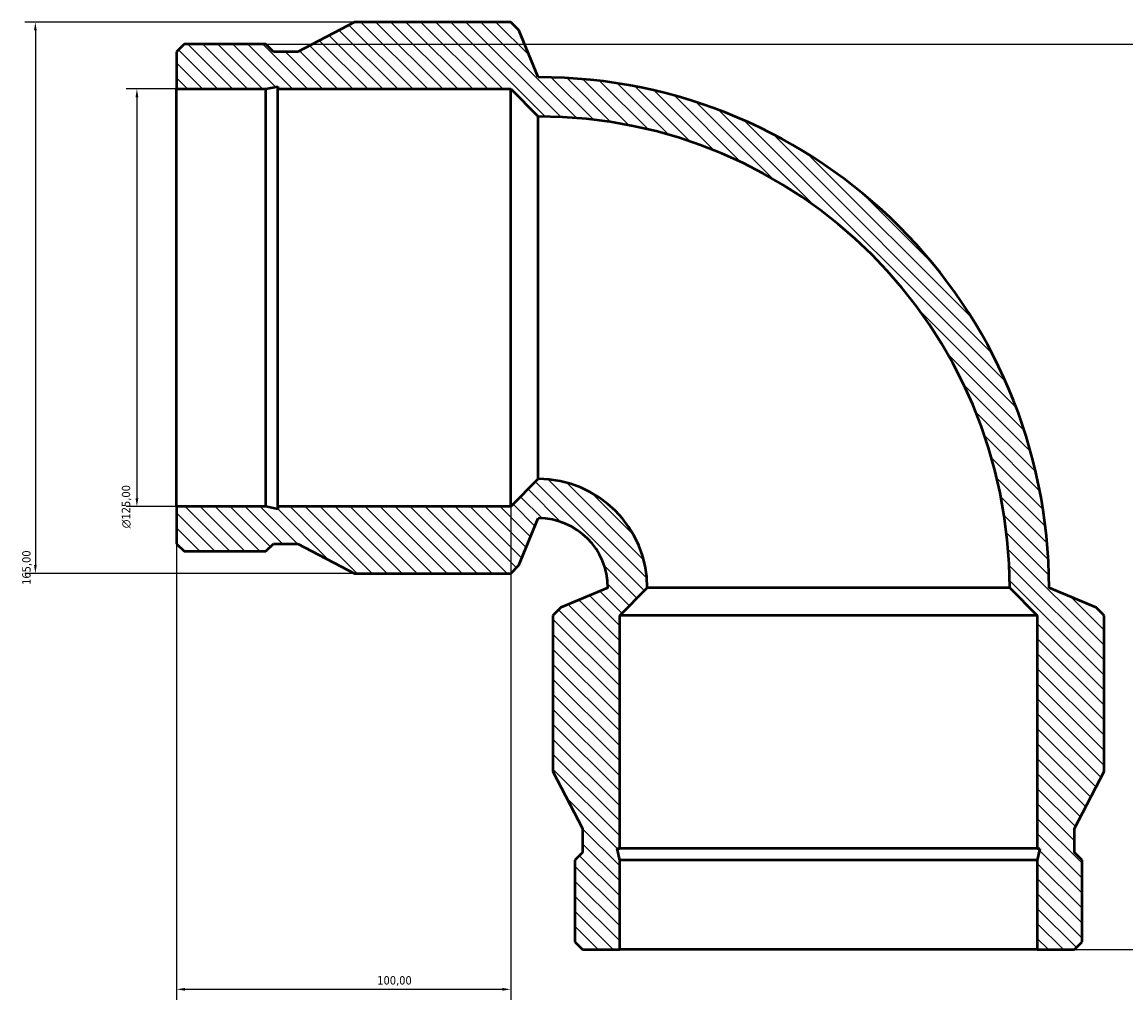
# Model space of a CAD drawing. Header units: millimetres. Extents: x -582 to 1504, y -311 to 1217.
# Tile 2 of 7: x -582 to -252, y 924 to 1217. Entities that reach past the tile are written whole.
import ezdxf

# ---------------------------------------------------------------- set-up
doc = ezdxf.new("R2010")
doc.units = ezdxf.units.MM
for name, color, linetype, lineweight in [('Dimension (ISO)', 7, 'Continuous', 25), ('Hatch (ISO)', 7, 'Continuous', 18), ('Visible (ISO)', 7, 'Continuous', 50)]:
    doc.layers.add(name, color=color, linetype=linetype, lineweight=lineweight)
doc.styles.add('Note Text (ISO)', font='tahoma.ttf')
doc.dimstyles.new('Default (ISO)', dxfattribs={"dimtxt": 2.5, "dimasz": 2.5, "dimexe": 3.175, "dimexo": 0, "dimgap": 0.762, "dimtad": 1, "dimrnd": 1e-08, "dimzin": 0, "dimtxsty": 'Note Text (ISO)', "dimcen": 0.09, "dimdle": 10, "dimclrd": 256, "dimclre": 256, "dimclrt": 232, "dimazin": 0, "dimtfac": 1.40208, "dimtmove": 0, "dimatfit": 3, "dimfxl": 1, "dimtolj": 1, "dimtzin": 0, "dimlwd": -1, "dimlwe": -1, "dimarcsym": 0})

# ---------------------------------------------------------------- blocks, each defined once
blk = doc.blocks.new('*D7')
at = {"layer": 'Defpoints', "color": 0, "transparency": 16777216}
for p in [(-508.97, 1210.34), (-278.1, 939.34), (66.53, 939.34)]:
    blk.add_point(p, dxfattribs=at)
at = {"layer": 'Dimension (ISO)', "transparency": 16777216}
for p, q in [((-508.97, 1210.34), (69.71, 1210.34)), ((66.53, 1207.84), (66.53, 941.84)), ((-278.1, 939.34), (69.71, 939.34)), ((66.53, 939.34), (66.53, 925.21))]:
    blk.add_line(p, q, dxfattribs=at)
for points in [[(66.12, 1207.84), (66.95, 1207.84), (66.53, 1210.34)], [(66.12, 941.84), (66.95, 941.84), (66.53, 939.34)]]:
    blk.add_solid(points, dxfattribs=at)
at = {"layer": 'Dimension (ISO)', "color": 232, "true_color": 0xca0064, "transparency": 16777216, "insert": (62.6, 925.98), "char_height": 2.5, "attachment_point": 1, "rotation": 90, "style": 'Note Text (ISO)'}
blk.add_mtext('\\A1;271,00', dxfattribs=at)
blk = doc.blocks.new('*D8')
at = {"layer": 'Defpoints', "color": 0, "transparency": 16777216}
for p in [(-535.7, 1196.94), (-547.58, 1071.94), (-535.7, 1071.94)]:
    blk.add_point(p, dxfattribs=at)
at = {"layer": 'Dimension (ISO)', "transparency": 16777216}
for p, q in [((-535.7, 1196.94), (-550.76, 1196.94)), ((-547.58, 1194.44), (-547.58, 1074.44)), ((-535.7, 1071.94), (-550.76, 1071.94))]:
    blk.add_line(p, q, dxfattribs=at)
for points in [[(-548, 1194.44), (-547.16, 1194.44), (-547.58, 1196.94)], [(-548, 1074.44), (-547.16, 1074.44), (-547.58, 1071.94)]]:
    blk.add_solid(points, dxfattribs=at)
at = {"layer": 'Dimension (ISO)', "color": 232, "true_color": 0xca0064, "transparency": 16777216, "insert": (-552.1, 1065.45), "char_height": 2.5, "attachment_point": 1, "rotation": 90, "style": 'Note Text (ISO)'}
blk.add_mtext('\\A1;\\fAIGDT|b0|i0;\\H2.5000;\\ln\\fTahoma|b0|i0;\\H2.5000;125,00', dxfattribs=at)
blk = doc.blocks.new('*D9')
at = {"layer": 'Defpoints', "color": 0, "transparency": 16777216}
for p in [(-482.45, 1216.94), (-577.97, 1051.94), (-482.45, 1051.94)]:
    blk.add_point(p, dxfattribs=at)
at = {"layer": 'Dimension (ISO)', "transparency": 16777216}
for p, q in [((-482.45, 1216.94), (-581.15, 1216.94)), ((-577.97, 1214.44), (-577.97, 1054.44)), ((-482.45, 1051.94), (-581.15, 1051.94))]:
    blk.add_line(p, q, dxfattribs=at)
for points in [[(-578.39, 1214.44), (-577.56, 1214.44), (-577.97, 1216.94)], [(-578.39, 1054.44), (-577.56, 1054.44), (-577.97, 1051.94)]]:
    blk.add_solid(points, dxfattribs=at)
at = {"layer": 'Dimension (ISO)', "color": 232, "true_color": 0xca0064, "transparency": 16777216, "insert": (-581.91, 1048.49), "char_height": 2.5, "attachment_point": 1, "rotation": 90, "style": 'Note Text (ISO)'}
blk.add_mtext('\\A1;165,00', dxfattribs=at)
blk = doc.blocks.new('*D10')
at = {"layer": 'Defpoints', "color": 0, "transparency": 16777216}
for p in [(-535.7, 1071.94), (-435.7, 1071.94), (-435.7, 927.44)]:
    blk.add_point(p, dxfattribs=at)
at = {"layer": 'Dimension (ISO)', "transparency": 16777216}
for p, q in [((-535.7, 1071.94), (-535.7, 924.27)), ((-435.7, 1071.94), (-435.7, 924.27)), ((-533.2, 927.44), (-438.2, 927.44))]:
    blk.add_line(p, q, dxfattribs=at)
for points in [[(-533.2, 927.86), (-533.2, 927.03), (-535.7, 927.44)], [(-438.2, 927.86), (-438.2, 927.03), (-435.7, 927.44)]]:
    blk.add_solid(points, dxfattribs=at)
at = {"layer": 'Dimension (ISO)', "color": 232, "true_color": 0xca0064, "transparency": 16777216, "insert": (-475.65, 931.38), "char_height": 2.5, "attachment_point": 1, "style": 'Note Text (ISO)'}
blk.add_mtext('\\A1;100,00', dxfattribs=at)

msp = doc.modelspace()

# ---------------------------------------------------------------- hatches: boundary and pattern name
at = {"layer": 'Hatch (ISO)'}
h = msp.add_hatch(dxfattribs=at)
h.set_pattern_fill('ANSI31', color=256, scale=25.4, angle=90, style=0)
h.set_pattern_definition([(135, (0, 0), (-2.245064, -2.245064), [])])
edge = h.paths.add_edge_path()
edge.add_line((-414.218, 939.342), (-403.095, 939.342))
edge.add_line((-403.095, 939.342), (-403.095, 966.065))
edge.add_line((-403.095, 966.065), (-403.845, 969.591))
edge.add_line((-403.845, 969.591), (-403.095, 969.591))
edge.add_line((-403.095, 969.591), (-403.095, 1039.342))
edge.add_line((-403.095, 1039.342), (-394.845, 1047.592))
edge.add_ellipse((-427.445, 1047.592), major_axis=(32.6, 0), ratio=1, start_angle=0, end_angle=90)
edge.add_line((-427.445, 1080.192), (-435.695, 1071.942))
edge.add_line((-435.695, 1071.942), (-505.446, 1071.942))
edge.add_line((-505.446, 1071.942), (-505.446, 1071.193))
edge.add_line((-505.446, 1071.193), (-508.972, 1071.942))
edge.add_line((-508.972, 1071.942), (-535.695, 1071.942))
edge.add_line((-535.695, 1071.942), (-535.695, 1060.819))
edge.add_line((-535.695, 1060.819), (-533.418, 1058.542))
edge.add_line((-533.418, 1058.542), (-508.972, 1058.542))
edge.add_line((-508.972, 1058.542), (-506.695, 1060.819))
edge.add_line((-506.695, 1060.819), (-499.445, 1060.819))
edge.add_line((-499.445, 1060.819), (-482.445, 1051.942))
edge.add_line((-482.445, 1051.942), (-435.695, 1051.942))
edge.add_line((-435.695, 1051.942), (-433.279, 1054.358))
edge.add_line((-433.279, 1054.358), (-427.445, 1068.442))
edge.add_ellipse((-427.445, 1047.592), major_axis=(0, 20.85), ratio=1, start_angle=270, end_angle=360, ccw=False)
edge.add_line((-406.595, 1047.592), (-420.679, 1041.758))
edge.add_line((-420.679, 1041.758), (-423.095, 1039.342))
edge.add_line((-423.095, 1039.342), (-423.095, 992.592))
edge.add_line((-423.095, 992.592), (-414.218, 975.592))
edge.add_line((-414.218, 975.592), (-414.218, 968.342))
edge.add_line((-414.218, 968.342), (-416.495, 966.065))
edge.add_line((-416.495, 966.065), (-416.495, 941.619))
edge.add_line((-416.495, 941.619), (-414.218, 939.342))
edge = h.paths.add_edge_path()
edge.add_line((-278.095, 939.342), (-266.972, 939.342))
edge.add_line((-266.972, 939.342), (-264.695, 941.619))
edge.add_line((-264.695, 941.619), (-264.695, 966.065))
edge.add_line((-264.695, 966.065), (-266.972, 968.342))
edge.add_line((-266.972, 968.342), (-266.972, 975.592))
edge.add_line((-266.972, 975.592), (-258.095, 992.592))
edge.add_line((-258.095, 992.592), (-258.095, 1039.342))
edge.add_line((-258.095, 1039.342), (-260.512, 1041.758))
edge.add_line((-260.512, 1041.758), (-274.595, 1047.592))
edge.add_ellipse((-427.445, 1047.592), major_axis=(152.85, 0), ratio=1, start_angle=0, end_angle=90)
edge.add_line((-427.445, 1200.442), (-433.279, 1214.526))
edge.add_line((-433.279, 1214.526), (-435.695, 1216.942))
edge.add_line((-435.695, 1216.942), (-482.445, 1216.942))
edge.add_line((-482.445, 1216.942), (-499.445, 1208.065))
edge.add_line((-499.445, 1208.065), (-506.695, 1208.065))
edge.add_line((-506.695, 1208.065), (-508.972, 1210.342))
edge.add_line((-508.972, 1210.342), (-533.418, 1210.342))
edge.add_line((-533.418, 1210.342), (-535.695, 1208.065))
edge.add_line((-535.695, 1208.065), (-535.695, 1196.942))
edge.add_line((-535.695, 1196.942), (-508.972, 1196.942))
edge.add_line((-508.972, 1196.942), (-505.446, 1197.691))
edge.add_line((-505.446, 1197.691), (-505.446, 1196.942))
edge.add_line((-505.446, 1196.942), (-435.695, 1196.942))
edge.add_line((-435.695, 1196.942), (-427.445, 1188.692))
edge.add_ellipse((-427.445, 1047.592), major_axis=(0, 141.1), ratio=1, start_angle=270, end_angle=360, ccw=False)
edge.add_line((-286.345, 1047.592), (-278.095, 1039.342))
edge.add_line((-278.095, 1039.342), (-278.095, 969.591))
edge.add_line((-278.095, 969.591), (-277.346, 969.591))
edge.add_line((-277.346, 969.591), (-278.095, 966.065))
edge.add_line((-278.095, 966.065), (-278.095, 939.342))

# ---------------------------------------------------------------- linework, layer by layer
at = {"layer": 'Visible (ISO)'}
for p, q in [((-482.445, 1216.942), (-499.445, 1208.065)), ((-435.695, 1216.942), (-482.445, 1216.942)), ((-433.279, 1214.526), (-435.695, 1216.942)), ((-427.445, 1200.442), (-433.279, 1214.526)), ((-533.418, 1210.342), (-535.695, 1208.065)), ((-508.972, 1210.342), (-533.418, 1210.342)), ((-506.695, 1208.065), (-508.972, 1210.342)), ((-535.695, 1208.065), (-535.695, 1196.942)), ((-499.445, 1208.065), (-506.695, 1208.065)), ((-535.695, 1196.942), (-508.972, 1196.942)), ((-535.695, 1071.942), (-535.695, 1196.942)), ((-508.972, 1196.942), (-505.446, 1197.691)), ((-508.972, 1071.942), (-508.972, 1196.942)), ((-505.446, 1197.691), (-505.446, 1196.942)), ((-505.446, 1196.942), (-435.695, 1196.942)), ((-505.446, 1071.942), (-505.446, 1196.942)), ((-435.695, 1196.942), (-427.445, 1188.692)), ((-435.695, 1071.942), (-435.695, 1196.942)), ((-427.445, 1080.192), (-427.445, 1188.692)), ((-427.445, 1080.192), (-435.695, 1071.942)), ((-508.972, 1071.942), (-535.695, 1071.942)), ((-535.695, 1071.942), (-535.695, 1060.819)), ((-505.446, 1071.193), (-508.972, 1071.942)), ((-435.695, 1071.942), (-505.446, 1071.942)), ((-505.446, 1071.942), (-505.446, 1071.193)), ((-433.279, 1054.358), (-427.445, 1068.442)), ((-535.695, 1060.819), (-533.418, 1058.542)), ((-508.972, 1058.542), (-506.695, 1060.819)), ((-506.695, 1060.819), (-499.445, 1060.819)), ((-499.445, 1060.819), (-482.445, 1051.942)), ((-533.418, 1058.542), (-508.972, 1058.542)), ((-435.695, 1051.942), (-433.279, 1054.358)), ((-482.445, 1051.942), (-435.695, 1051.942)), ((-406.595, 1047.592), (-420.679, 1041.758)), ((-403.095, 1039.342), (-394.845, 1047.592)), ((-286.345, 1047.592), (-394.845, 1047.592)), ((-286.345, 1047.592), (-278.095, 1039.342)), ((-260.512, 1041.758), (-274.595, 1047.592)), ((-420.679, 1041.758), (-423.095, 1039.342)), ((-258.095, 1039.342), (-260.512, 1041.758)), ((-423.095, 1039.342), (-423.095, 992.592)), ((-403.095, 969.591), (-403.095, 1039.342)), ((-278.095, 1039.342), (-403.095, 1039.342)), ((-278.095, 1039.342), (-278.095, 969.591)), ((-258.095, 992.592), (-258.095, 1039.342)), ((-423.095, 992.592), (-414.218, 975.592)), ((-266.972, 975.592), (-258.095, 992.592)), ((-414.218, 975.592), (-414.218, 968.342)), ((-266.972, 968.342), (-266.972, 975.592)), ((-414.218, 968.342), (-416.495, 966.065)), ((-403.095, 966.065), (-403.845, 969.591)), ((-403.845, 969.591), (-403.095, 969.591)), ((-278.095, 969.591), (-403.095, 969.591)), ((-278.095, 969.591), (-277.346, 969.591)), ((-277.346, 969.591), (-278.095, 966.065)), ((-264.695, 966.065), (-266.972, 968.342)), ((-416.495, 966.065), (-416.495, 941.619)), ((-403.095, 939.342), (-403.095, 966.065)), ((-278.095, 966.065), (-403.095, 966.065)), ((-278.095, 966.065), (-278.095, 939.342)), ((-264.695, 941.619), (-264.695, 966.065)), ((-416.495, 941.619), (-414.218, 939.342)), ((-266.972, 939.342), (-264.695, 941.619)), ((-414.218, 939.342), (-403.095, 939.342)), ((-278.095, 939.342), (-403.095, 939.342)), ((-278.095, 939.342), (-266.972, 939.342))]:
    msp.add_line(p, q, dxfattribs=at)
for radius in [152.85, 141.1, 32.6, 20.85]:
    msp.add_arc((-427.445, 1047.592), radius, 0, 90, dxfattribs=at)

# ---------------------------------------------------------------- dimensions: what is measured, and where the dimension line sits
at = {"layer": 'Dimension (ISO)'}
for base, p1, p2, angle, override, picture, middle in [((-577.973, 1051.942), (-482.445, 1216.942), (-482.445, 1051.942), 90, {"dimdec": 2, "dimtp": 0, "dimtm": 0, "dimtdec": 2, "dimtofl": 0, "dimatfit": 1}, '*D9', (-577.973, 1053.442)), ((66.535, 939.342), (-508.972, 1210.342), (-278.095, 939.342), 270, {"dimdec": 2, "dimtp": 0, "dimtm": 0, "dimtdec": 2, "dimtofl": 0, "dimatfit": 2}, '*D7', (66.535, 931.028)), ((-435.695, 927.442), (-535.695, 1071.942), (-435.695, 1071.942), 180, {"dimdec": 2, "dimtp": 0, "dimtm": 0, "dimtdec": 2, "dimtofl": 0, "dimatfit": 1}, '*D10', (-470.695, 927.442))]:
    dim = msp.add_linear_dim(base=base, p1=p1, p2=p2, angle=angle, dimstyle='Default (ISO)', override=override, dxfattribs=at)
    dim.commit()
    dim.dimension.update_dxf_attribs({"geometry": picture, "text_midpoint": middle, "dimtype": 160})
dim = msp.add_linear_dim(base=(-547.581, 1071.942), p1=(-535.695, 1196.942), p2=(-535.695, 1071.942), angle=90, text='\\fAIGDT|b0|i0;\\H2.5000;\\ln\\fTahoma|b0|i0;\\H2.5000;<>', dimstyle='Default (ISO)', override={"dimdec": 2, "dimtp": 0, "dimtm": 0, "dimtdec": 2, "dimtofl": 0, "dimatfit": 1}, dxfattribs=at)
dim.commit()
dim.dimension.update_dxf_attribs({"geometry": '*D8', "text_midpoint": (-547.581, 1071.942), "dimtype": 160})

doc.saveas('drawing.dxf')
